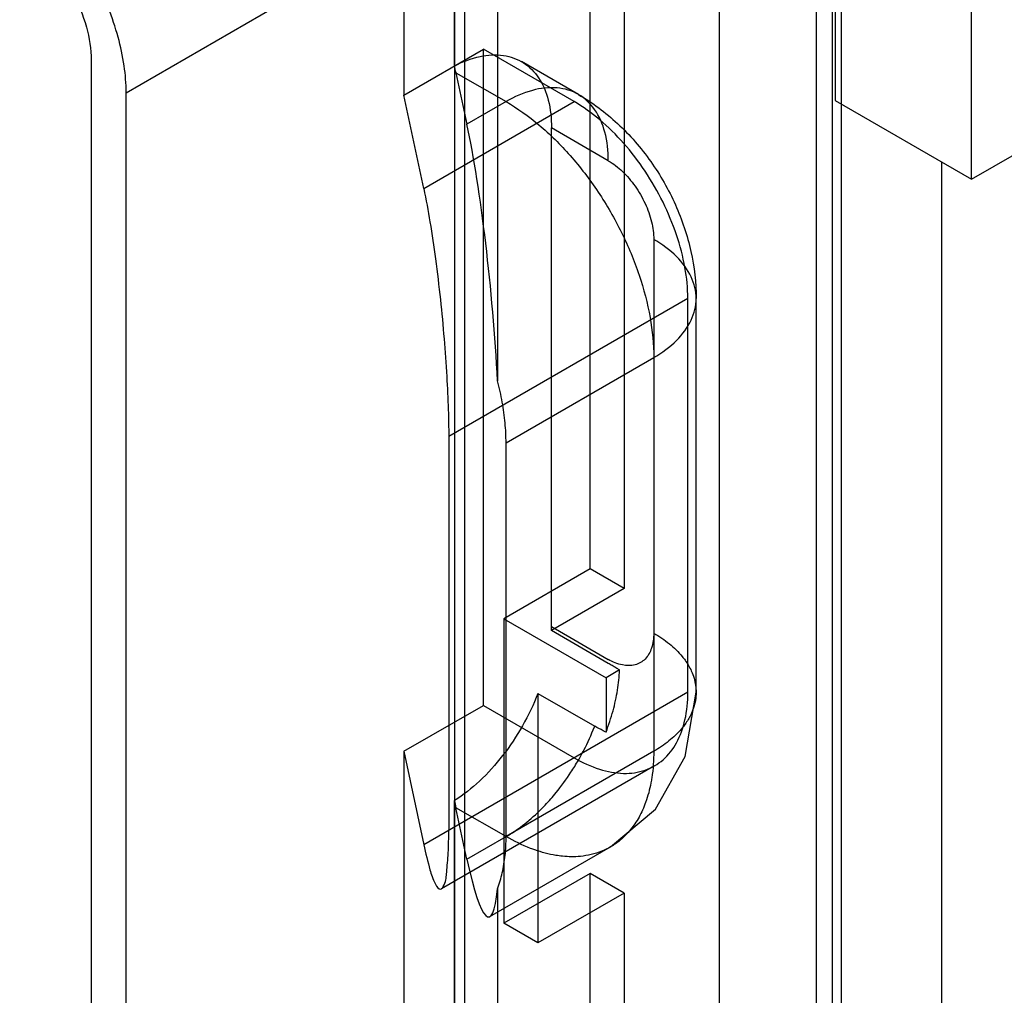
# Model space of a CAD drawing. Header units: millimetres. Extents: x 35 to 269, y 38 to 386.
# Tile 9 of 14: x 105 to 136, y 190 to 220. Entities that reach past the tile are written whole.
import ezdxf

# ---------------------------------------------------------------- set-up
doc = ezdxf.new("R2010")
doc.units = ezdxf.units.MM
doc.header["$LTSCALE"] = 27.53941
doc.layers.get('0').update_dxf_attribs({"linetype": 'CONTINUOUS'})

msp = doc.modelspace()

# ---------------------------------------------------------------- linework, layer by layer
at = {"color": 7, "linetype": 'Continuous'}
for p, q in [((131.012, 244.805), (131.012, 145.192)), ((130.234, 243.621), (130.234, 144.008)), ((130.743, 144.106), (130.743, 243.719)), ((127.211, 243.269), (127.211, 137.361)), ((135.065, 215.057), (135.065, 241.593)), ((130.822, 241.185), (130.822, 217.506)), ((123.198, 202.938), (123.198, 224.576)), ((108.76, 217.751), (119.296, 223.833)), ((119.296, 163.494), (119.296, 223.833)), ((124.259, 223.882), (124.259, 202.326)), ((117.4, 221.228), (117.4, 217.676)), ((118.978, 218.583), (118.978, 220.833)), ((120.317, 220.693), (120.317, 208.786)), ((118.991, 154.337), (118.991, 220.507)), ((117.4, 217.676), (119.875, 219.105)), ((119.875, 198.693), (119.875, 219.105)), ((122.704, 217.472), (119.875, 219.105)), ((107.672, 218.755), (107.672, 157.844)), ((122.832, 217.695), (121.064, 218.716)), ((119.024, 218.371), (119.366, 216.77)), ((119.024, 218.371), (120.582, 217.472)), ((108.76, 157.411), (108.76, 217.751)), ((118.021, 214.769), (117.4, 217.676)), ((118.021, 214.768), (122.704, 217.472)), ((120.582, 217.472), (119.366, 216.77)), ((130.822, 217.506), (135.065, 215.057)), ((121.996, 201.142), (121.996, 216.656)), ((123.764, 215.635), (121.996, 216.656)), ((135.065, 215.057), (136.479, 215.873)), ((134.146, 130.018), (134.146, 215.587)), ((125.178, 213.186), (125.178, 197.264)), ((126.239, 211.348), (118.797, 207.052)), ((126.239, 199.101), (126.239, 211.348)), ((126.496, 199.101), (126.496, 211.348)), ((120.582, 206.858), (125.178, 209.511)), ((118.797, 207.052), (118.797, 194.804)), ((120.582, 194.61), (120.582, 206.858)), ((123.198, 202.938), (120.511, 201.387)), ((124.259, 202.326), (123.198, 202.938)), ((124.259, 202.326), (121.994, 201.019)), ((120.511, 201.387), (120.511, 191.916)), ((120.511, 201.387), (123.693, 199.55)), ((123.762, 199.998), (121.994, 201.019)), ((121.996, 201.142), (123.764, 200.121)), ((124.114, 199.793), (123.693, 199.55)), ((123.693, 199.55), (123.693, 197.863)), ((126.239, 199.101), (118.021, 194.356)), ((121.572, 199.064), (121.572, 191.303)), ((121.572, 199.064), (123.34, 198.043)), ((117.4, 197.264), (119.875, 198.693)), ((119.875, 198.693), (122.703, 197.06)), ((117.4, 197.264), (117.4, 161.787)), ((117.4, 197.264), (118.021, 194.356)), ((125.178, 197.264), (120.582, 194.61)), ((125.203, 196.812), (118.57, 192.982)), ((118.978, 161.514), (118.978, 195.73)), ((120.582, 194.61), (119.024, 195.509)), ((119.366, 193.908), (119.024, 195.509)), ((119.366, 193.908), (120.582, 194.61)), ((120.08, 192.122), (123.832, 194.288)), ((123.198, 193.467), (120.511, 191.916)), ((123.198, 165.134), (123.198, 193.467)), ((124.259, 192.855), (123.198, 193.467)), ((120.317, 192.988), (120.317, 155.206)), ((124.259, 192.855), (121.572, 191.303)), ((124.259, 192.855), (124.259, 164.563)), ((121.572, 191.303), (120.511, 191.916))]:
    msp.add_line(p, q, dxfattribs=at)
msp.add_lwpolyline([(123.83, 194.287), (125.228, 195.466), (126.158, 197.104), (126.496, 199.098)], dxfattribs=at)
msp.add_arc((117.635, 201.143), 4.361, 358.368, 359.9908, dxfattribs=at)
for centre, major_axis, ratio, start_param, end_param in [((119.024, 214.697), (-0.68, 5.573), 0.10432, -0.863722, -0.812131), ((119.366, 211.463), (-0.678, 7.105), 0.10511, -1.967089, -0.737423), ((119.024, 199.184), (-0.68, 5.573), 0.10432, -4.056906, -4.005315), ((119.366, 199.216), (-0.678, 7.105), 0.10511, -3.879016, -2.64935)]:
    msp.add_ellipse(centre, major_axis=major_axis, ratio=ratio, start_param=start_param, end_param=end_param, dxfattribs=at)
for points, knots in [([(108.76, 217.751), (108.76, 218.031), (108.713, 218.616), (108.521, 219.5), (108.219, 220.402), (107.808, 221.283), (107.313, 222.116), (106.744, 222.863), (106.128, 223.501), (105.676, 223.854), (105.446, 224.002)], [0, 0, 0, 0, 0.114969, 0.239348, 0.370114, 0.503942, 0.637187, 0.766254, 0.888079, 1, 1, 1, 1]), ([(105.68, 222.504), (105.966, 222.318), (106.504, 221.815), (107.126, 220.885), (107.549, 219.841), (107.672, 219.104), (107.672, 218.755)], [0, 0, 0, 0, 0.233601, 0.49607, 0.760767, 1, 1, 1, 1]), ([(118.978, 218.583), (119.228, 218.712), (119.724, 218.906), (120.483, 218.959), (121.152, 218.723), (121.651, 218.21), (121.942, 217.489), (121.996, 216.946), (121.996, 216.656)], [0, 0, 0, 0, 0.186678, 0.347969, 0.494054, 0.641975, 0.807825, 1, 1, 1, 1]), ([(123.764, 215.635), (123.764, 215.933), (123.707, 216.492), (123.396, 217.231), (122.86, 217.744), (122.148, 217.952), (121.353, 217.851), (120.84, 217.621), (120.582, 217.472)], [0, 0, 0, 0, 0.189945, 0.353623, 0.500003, 0.646382, 0.810057, 1, 1, 1, 1]), ([(122.832, 217.695), (123.27, 217.442), (124.103, 216.819), (125.122, 215.644), (125.894, 214.29), (126.38, 212.844), (126.496, 211.84), (126.496, 211.348)], [0, 0, 0, 0, 0.198618, 0.404821, 0.606688, 0.806904, 1, 1, 1, 1]), ([(120.582, 217.472), (120.944, 217.263), (121.655, 216.751), (122.616, 215.799), (123.478, 214.67), (124.2, 213.42), (124.746, 212.109), (125.09, 210.801), (125.178, 209.929), (125.178, 209.511)], [0, 0, 0, 0, 0.131238, 0.273824, 0.423761, 0.576236, 0.726174, 0.868761, 1, 1, 1, 1]), ([(126.239, 211.348), (126.239, 211.671), (126.171, 212.344), (125.905, 213.351), (125.485, 214.357), (124.932, 215.315), (124.271, 216.181), (123.532, 216.915), (122.983, 217.31), (122.704, 217.472)], [0, 0, 0, 0, 0.131911, 0.274542, 0.424053, 0.575928, 0.725442, 0.868079, 1, 1, 1, 1]), ([(123.764, 215.635), (123.923, 215.543), (124.229, 215.303), (124.614, 214.848), (124.922, 214.316), (125.123, 213.755), (125.178, 213.369), (125.178, 213.186)], [0, 0, 0, 0, 0.187717, 0.393743, 0.606294, 0.812306, 1, 1, 1, 1]), ([(118.021, 214.768), (118.094, 214.424), (118.227, 213.697), (118.396, 212.545), (118.541, 211.332), (118.656, 210.113), (118.738, 208.969), (118.785, 207.955), (118.797, 207.33), (118.797, 207.052)], [0, 0, 0, 0, 0.135928, 0.285547, 0.449705, 0.607816, 0.758586, 0.892711, 1, 1, 1, 1]), ([(125.178, 209.511), (125.437, 209.661), (125.892, 209.99), (126.376, 210.628), (126.553, 211.348), (126.376, 212.069), (125.892, 212.707), (125.436, 213.036), (125.178, 213.186)], [0, 0, 0, 0, 0.189945, 0.35362, 0.499999, 0.646378, 0.810055, 1, 1, 1, 1]), ([(120.582, 206.858), (120.582, 207.064), (120.561, 207.489), (120.471, 208.133), (120.374, 208.567), (120.317, 208.786)], [0, 0, 0, 0, 0.317766, 0.651751, 1, 1, 1, 1]), ([(125.178, 200.938), (125.178, 200.781), (125.144, 200.49), (124.942, 200.117), (124.593, 199.916), (124.169, 199.927), (123.9, 200.043), (123.764, 200.121)], [0, 0, 0, 0, 0.225533, 0.413852, 0.586212, 0.774523, 1, 1, 1, 1]), ([(125.178, 200.938), (125.348, 200.84), (125.668, 200.625), (125.981, 200.322), (126.204, 200.033), (126.375, 199.743), (126.48, 199.398), (126.502, 199.085), (126.475, 198.773), (126.361, 198.43), (126.188, 198.147), (125.969, 197.867), (125.653, 197.567), (125.343, 197.359), (125.178, 197.264)], [0, 0, 0, 0, 0.124338, 0.243538, 0.27439, 0.355854, 0.455762, 0.500093, 0.553904, 0.654005, 0.72577, 0.763627, 0.879447, 1, 1, 1, 1]), ([(123.693, 197.864), (123.776, 198.079), (123.919, 198.508), (124.061, 199.155), (124.106, 199.584), (124.114, 199.793)], [0, 0, 0, 0, 0.348814, 0.683412, 1, 1, 1, 1]), ([(124.114, 199.793), (124.076, 199.815), (123.999, 199.861), (123.881, 199.928), (123.802, 199.975), (123.762, 199.998)], [0, 0, 0, 0, 0.324332, 0.657275, 1, 1, 1, 1]), ([(121.572, 199.063), (121.438, 198.717), (121.116, 198.044), (120.506, 197.126), (119.796, 196.338), (119.256, 195.907), (118.978, 195.73)], [0, 0, 0, 0, 0.26017, 0.51983, 0.769523, 1, 1, 1, 1]), ([(122.703, 197.06), (122.953, 196.915), (123.449, 196.686), (124.211, 196.54), (124.912, 196.633), (125.504, 196.974), (125.935, 197.535), (126.19, 198.268), (126.239, 198.812), (126.239, 199.101)], [0, 0, 0, 0, 0.165154, 0.309738, 0.438592, 0.56142, 0.690271, 0.83485, 1, 1, 1, 1]), ([(120.582, 194.61), (120.76, 194.713), (121.124, 194.96), (121.519, 195.305), (121.861, 195.653), (122.202, 196.042), (122.544, 196.51), (122.822, 196.961), (123.076, 197.426), (123.238, 197.783), (123.337, 198.036), (123.34, 198.043)], [0, 0, 0, 0, 0.137909, 0.293595, 0.349982, 0.464668, 0.639626, 0.737663, 0.818511, 0.994482, 1, 1, 1, 1]), ([(123.693, 197.863), (123.664, 197.877), (123.543, 197.932), (123.426, 197.993), (123.34, 198.043)], [0, 0, 0, 0, 0.244329, 1, 1, 1, 1]), ([(125.178, 197.264), (125.178, 196.989), (125.156, 196.659), (125.065, 196.128), (124.975, 195.788), (124.803, 195.363), (124.573, 194.942), (124.228, 194.551), (123.856, 194.292), (123.449, 194.094), (122.941, 193.975), (122.455, 193.981), (121.978, 194.044), (121.646, 194.133), (121.125, 194.323), (120.827, 194.469), (120.582, 194.61)], [0, 0, 0, 0, 0.12053, 0.144685, 0.236415, 0.27427, 0.346019, 0.446104, 0.499914, 0.544233, 0.644123, 0.725576, 0.756423, 0.855213, 0.875686, 1, 1, 1, 1]), ([(118.021, 194.356), (118.076, 194.096), (118.193, 193.657), (118.305, 193.241), (118.528, 192.896), (118.717, 193.197), (118.735, 193.557), (118.797, 194.139), (118.797, 194.57), (118.797, 194.804)], [0, 0, 0, 0, 0.236095, 0.378672, 0.443064, 0.495943, 0.614507, 0.792171, 1, 1, 1, 1]), ([(120.317, 192.988), (120.377, 193.149), (120.477, 193.491), (120.564, 194.036), (120.582, 194.415), (120.582, 194.61)], [0, 0, 0, 0, 0.312148, 0.645367, 1, 1, 1, 1])]:
    msp.add_open_spline(points, degree=3, knots=knots, dxfattribs=at)

doc.saveas('drawing.dxf')
